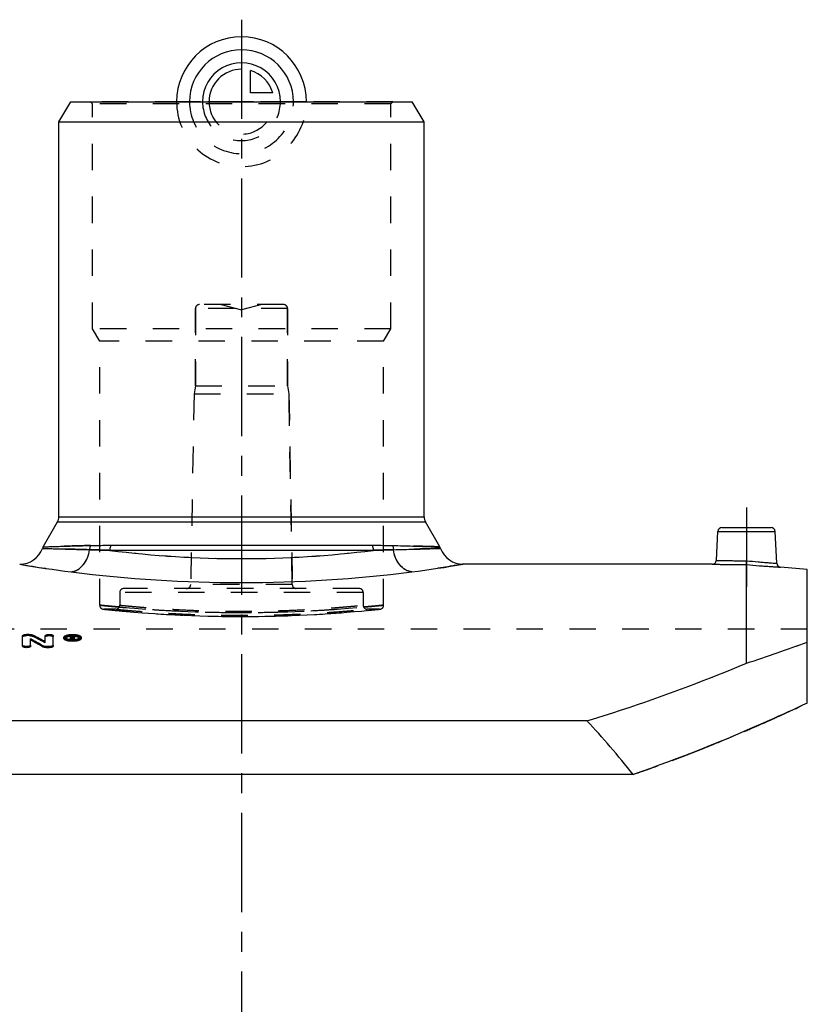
# Model space of a CAD drawing. Header units: millimetres. Extents: x 0 to 1000, y 0 to 1000.
# Tile 3 of 3: x 456 to 651, y 500 to 743. Entities that reach past the tile are written whole.
import ezdxf

# ---------------------------------------------------------------- set-up
doc = ezdxf.new("R2010")
doc.units = ezdxf.units.MM
doc.header["$LTSCALE"] = 65.185185
doc.linetypes.add('CENTER', pattern=[0.6, 0.375, -0.075, 0.075, -0.075])
doc.linetypes.add('HIDDEN', pattern=[0.2, 0.1, -0.1])
for name, color, linetype in [('ACHSEN_S', 7, 'CONTINUOUS'), ('FASEN', 7, 'CONTINUOUS'), ('KOERPER', 7, 'CONTINUOUS'), ('KONST.EL_MIT_GEO', 7, 'CONTINUOUS'), ('KURVEN', 7, 'CONTINUOUS')]:
    doc.layers.add(name, color=color, linetype=linetype)

msp = doc.modelspace()

# ---------------------------------------------------------------- linework, layer by layer
at = {"layer": 'ACHSEN_S', "color": 2, "linetype": 'CENTER'}
msp.add_line((511, 742.72), (511, 257.28), dxfattribs=at)
at = {"layer": 'FASEN', "color": 7, "linetype": 'Continuous'}
for p, q in [((466, 717.5), (468.89, 722.5)), ((468.89, 722.5), (553.11, 722.5)), ((556, 717.5), (553.11, 722.5)), ((466, 717.5), (556, 717.5)), ((650.5, 607.19), (643.87, 607.77))]:
    msp.add_line(p, q, dxfattribs=at)
at = {"layer": 'KOERPER', "color": 7, "linetype": 'Continuous'}
for p, q in [((466, 620.17), (466, 717.5)), ((556, 620.17), (556, 717.5)), ((627.08, 608.5), (565.68, 608.5))]:
    msp.add_line(p, q, dxfattribs=at)
at = {"layer": 'KOERPER', "color": 8, "linetype": 'HIDDEN'}
for p, q in [((499.65, 652.5), (499.65, 671.5)), ((522.35, 652.5), (522.35, 671.5)), ((499.65, 652.5), (499.3, 650.5)), ((499.3, 650.5), (522.7, 650.5)), ((499.65, 652.5), (522.35, 652.5)), ((522.35, 652.5), (522.7, 650.5)), ((523.52, 603.48), (522.7, 650.5)), ((456.34, 608.5), (456.32, 608.5)), ((565.68, 608.5), (565.66, 608.5)), ((481, 601.5), (481, 598.39)), ((541, 601.5), (541, 598.39)), ((480, 597.39), (477.04, 597.39)), ((545.04, 597.39), (542, 597.39)), ((650.5, 592.5), (371.5, 592.5))]:
    msp.add_line(p, q, dxfattribs=at)
at = {"layer": 'KOERPER', "color": 2, "linetype": 'CENTER'}
msp.add_line((635.5, 622.5), (635.5, 602.89), dxfattribs=at)
at = {"layer": 'KONST.EL_MIT_GEO', "color": 8, "linetype": 'HIDDEN'}
for p, q in [((474.27, 722), (473.77, 722.5)), ((548.31, 722.5), (473.77, 722.5)), ((474.27, 666.5), (474.27, 722)), ((547.81, 722), (474.27, 722)), ((547.81, 722), (548.31, 722.5)), ((547.81, 666.5), (547.81, 722)), ((521.35, 672.5), (500.65, 672.5)), ((506, 672.5), (511, 671.16)), ((516, 672.5), (511, 671.16)), ((499.65, 671.5), (499.65, 652.5)), ((522.35, 671.5), (499.65, 671.5)), ((522.35, 671.5), (522.35, 652.5)), ((476.04, 663.43), (474.27, 666.5)), ((547.81, 666.5), (474.27, 666.5)), ((546.04, 663.43), (547.81, 666.5)), ((476.04, 598.39), (476.04, 663.43)), ((546.04, 663.43), (476.04, 663.43)), ((546.04, 598.39), (546.04, 663.43)), ((499.3, 650.5), (498.48, 603.48)), ((522.7, 650.5), (523.52, 603.48)), ((540, 602.5), (482, 602.5)), ((523.52, 603.48), (498.48, 603.48)), ((481, 601.5), (481, 598.39)), ((541, 601.5), (481, 601.5)), ((541, 601.5), (541, 598.39)), ((476.93, 597.4), (477.51, 597.34)), ((477.51, 597.34), (479.22, 597.17)), ((479.22, 597.17), (480.97, 597)), ((540.6, 596.95), (542.46, 597.13)), ((542.46, 597.13), (543.85, 597.27)), ((543.85, 597.27), (545.15, 597.4)), ((480.97, 597), (482.59, 596.85)), ((482.59, 596.85), (484.44, 596.69)), ((484.44, 596.69), (486.53, 596.52)), ((486.53, 596.52), (488.04, 596.41)), ((488.04, 596.41), (489.64, 596.3)), ((489.64, 596.3), (491.32, 596.19)), ((491.32, 596.19), (493.07, 596.09)), ((493.07, 596.09), (494.89, 595.99)), ((494.89, 595.99), (496.78, 595.91)), ((496.78, 595.91), (498.71, 595.83)), ((498.71, 595.83), (500.7, 595.75)), ((500.7, 595.75), (502.72, 595.7)), ((502.72, 595.7), (504.77, 595.65)), ((504.77, 595.65), (506.85, 595.62)), ((506.85, 595.62), (508.94, 595.59)), ((508.94, 595.59), (511.04, 595.59)), ((511.04, 595.59), (513.14, 595.59)), ((513.14, 595.59), (515.23, 595.62)), ((515.23, 595.62), (517.31, 595.65)), ((517.31, 595.65), (519.36, 595.7)), ((519.36, 595.7), (521.38, 595.75)), ((521.38, 595.75), (523.37, 595.83)), ((523.37, 595.83), (525.3, 595.91)), ((525.3, 595.91), (527.19, 595.99)), ((527.19, 595.99), (529.01, 596.09)), ((529.01, 596.09), (530.76, 596.19)), ((530.76, 596.19), (532.44, 596.3)), ((532.44, 596.3), (534.04, 596.41)), ((534.04, 596.41), (535.55, 596.52)), ((535.55, 596.52), (536.97, 596.64)), ((536.97, 596.64), (538.9, 596.8)), ((538.9, 596.8), (540.6, 596.95)), ((458.03, 590.89), (458.03, 591.18)), ((458.69, 590.89), (458.03, 590.89)), ((458.69, 590.89), (458.69, 591.18)), ((459.53, 590.74), (459.53, 591.03)), ((467.7, 590.19), (467.7, 590.47)), ((469.27, 590.57), (468.85, 590.57)), ((468.85, 589.8), (468.85, 589.94)), ((469.18, 590.41), (469.18, 590.52)), ((469.27, 590.46), (469.18, 590.46)), ((469.27, 590.23), (469.18, 590.23)), ((469.18, 589.8), (469.18, 589.92)), ((469.27, 590.74), (469.27, 590.85)), ((469.27, 590.23), (469.27, 590.52)), ((469.5, 589.8), (469.5, 589.92)), ((469.51, 590.32), (469.51, 590.6)), ((469.6, 590.16), (469.6, 590.44)), ((469.84, 589.8), (469.84, 589.94)), ((471, 590.19), (471, 590.47)), ((462.62, 589.09), (462.62, 589.37)), ((469.18, 589.8), (468.85, 589.8)), ((469.84, 589.8), (469.5, 589.8))]:
    msp.add_line(p, q, dxfattribs=at)
at = {"layer": 'KONST.EL_MIT_GEO', "color": 7, "linetype": 'Continuous'}
for p, q in [((466, 620.17), (556, 620.17)), ((462.11, 612.77), (465.67, 618.92)), ((465.67, 618.92), (556.33, 618.92)), ((559.89, 612.77), (556.33, 618.92)), ((628.08, 609.45), (628.45, 616.55)), ((628.45, 616.55), (642.55, 616.55)), ((629.45, 617.5), (641.55, 617.5)), ((642.96, 608.71), (642.55, 616.55)), ((543.46, 611.9), (478.54, 611.9)), ((478.76, 613.15), (543.24, 613.15)), ((456.32, 608.5), (456.46, 608.48)), ((635.5, 584.09), (635.5, 608.39)), ((650.5, 574.25), (650.5, 607.19)), ((457.04, 588.26), (457.04, 590.85)), ((458.69, 591.18), (458.03, 591.18)), ((459.02, 588.26), (459.02, 590.06)), ((462.62, 589.37), (462.62, 590.85)), ((464.61, 588.26), (464.61, 590.85)), ((467.2, 590.19), (467.2, 590.47)), ((468.85, 589.94), (468.85, 590.85)), ((469.27, 590.85), (468.85, 590.85)), ((469.18, 590.08), (468.85, 590.08)), ((469.18, 590.52), (469.18, 590.74)), ((469.27, 590.74), (469.18, 590.74)), ((469.27, 590.52), (469.18, 590.52)), ((469.18, 589.92), (469.18, 590.41)), ((469.29, 590.41), (469.18, 590.41)), ((469.29, 590.12), (469.18, 590.12)), ((469.27, 590.52), (469.27, 590.74)), ((469.29, 590.12), (469.29, 590.41)), ((469.5, 589.92), (469.5, 590.08)), ((469.84, 590.08), (469.5, 590.08)), ((469.51, 590.6), (469.51, 590.66)), ((469.84, 589.94), (469.84, 590.08)), ((469.85, 590.32), (469.85, 590.66)), ((471.5, 590.19), (471.5, 590.47)), ((462.11, 588.07), (462.11, 588.36)), ((462.95, 587.91), (462.95, 588.19)), ((463.61, 588.19), (462.95, 588.19)), ((463.61, 587.91), (462.95, 587.91)), ((463.61, 587.91), (463.61, 588.19)), ((596.17, 569.89), (425.83, 569.89)), ((607.56, 556.65), (414.44, 556.65))]:
    msp.add_line(p, q, dxfattribs=at)
at = {"layer": 'KONST.EL_MIT_GEO', "color": 8, "linetype": 'HIDDEN'}
for centre, radius, start, end in [((500.65, 671.5), 1, 90, 180), ((521.35, 671.5), 1, 0, 90), ((511.04, 868.99), 259.13, 262.7951, 269.991), ((510.84, 870.91), 261.05, 270.0354, 277.1784), ((503.39, 880.49), 276.04, 260.1808, 262.843), ((482, 601.5), 1, 90, 180), ((497.48, 603.5), 1, 270, 359), ((524.52, 603.5), 1, 181, 270), ((540, 601.5), 1, 0, 90), ((477.04, 598.39), 1, 180, 269.9999), ((480, 598.39), 1, 269.9998, 0), ((511.04, 936.1), 339.51, 264.9039, 275.083), ((542, 598.39), 1, 180, 270.0002), ((545.04, 598.39), 1, 270.0001, 0), ((368.27, 416.71), 196.51, 61.3068, 62.3292), ((469.33, 586.11), 4.62, 93.2767, 95.9008), ((469.35, 585.8), 4.94, 91.9092, 93.2943), ((469.35, 585.73), 5, 89.3419, 91.9144), ((469.35, 585.77), 4.96, 86.7085, 89.3453), ((469.38, 591.09), 0.955, 283.2496, 285.5407), ((469.36, 585.97), 4.76, 85.3506, 86.7087), ((469.55, 590.6), 0.435, 294.227, 297.4286), ((469.38, 586.19), 4.54, 84.3698, 85.3489), ((510.93, 968.3), 403.9, 287.9635, 290.2153), ((439.02, 1023.99), 496.98, 294.2439, 295.1846), ((445.1, 1010.52), 482.2, 294.0382, 294.2421), ((452.86, 992.92), 462.97, 293.1693, 293.7698), ((448.6, 1002.65), 473.59, 293.7675, 293.8999), ((447.02, 1006.21), 477.48, 293.8999, 294.0382), ((461.94, 971.54), 439.74, 291.9561, 293.1783), ((467.04, 958.94), 426.14, 291.7313, 291.9531), ((475.14, 938.18), 403.86, 290.5896, 290.9328), ((473.45, 942.63), 408.62, 290.9322, 291.0601), ((472.22, 945.81), 412.03, 291.0602, 291.336), ((470.4, 950.47), 417.03, 291.3357, 291.5152), ((468.86, 954.37), 421.23, 291.5153, 291.7313), ((481.37, 921.38), 385.94, 289.0845, 290.6018)]:
    msp.add_arc(centre, radius, start, end, dxfattribs=at)
at = {"layer": 'KONST.EL_MIT_GEO', "color": 7, "linetype": 'Continuous'}
for centre, radius, start, end in [((463.5, 620.17), 2.5, 330, 360), ((558.5, 620.17), 2.5, 180, 210), ((629.45, 616.5), 1, 90, 177), ((641.55, 616.5), 1, 3, 90), ((456.32, 614.5), 6, 270, 339.4512), ((464.28, 611.52), 2.5, 150, 159.4512), ((511.16, 870.91), 261.05, 262.8216, 269.9646), ((510.96, 868.99), 259.13, 270.009, 277.2049), ((557.72, 611.52), 2.5, 20.5488, 30), ((565.68, 614.5), 6, 200.5488, 270), ((627.08, 609.5), 1, 269.9995, 357), ((503.05, 878.21), 273.73, 260.1995, 262.8543), ((518.61, 880.49), 276.04, 277.157, 279.8192), ((643.96, 608.76), 1, 183, 265.0005), ((511.15, 938.37), 334.43, 262.7601, 269.9746), ((510.85, 938.37), 334.43, 270.0254, 277.2399), ((364.24, 414.03), 199.92, 60.688, 61.6989), ((368.24, 417.08), 196.45, 61.2843, 62.3072), ((469.34, 594.54), 4.62, 265.1891, 266.5949), ((469.35, 594.72), 4.81, 266.5994, 269.3354), ((469.27, 589.11), 1.75, 88.3009, 89.9932), ((469.27, 591.28), 0.759, 270.0602, 272.0681), ((469.35, 594.79), 4.87, 269.3228, 272.0447), ((469.27, 589.13), 1.72, 86.6322, 88.3056), ((469.28, 589.26), 1.59, 83.1545, 86.6667), ((469.36, 594.67), 4.76, 272.0467, 273.4201), ((469.37, 594.43), 4.51, 273.3999, 276.251), ((364.28, 413.66), 199.98, 60.7108, 61.7211), ((469.34, 595.76), 6.01, 264.8053, 267.4457), ((469.35, 596.01), 6.26, 267.4175, 273.8689), ((512.97, 962.42), 397.68, 287.9459, 290.2329)]:
    msp.add_arc(centre, radius, start, end, dxfattribs=at)
for centre, major_axis, ratio, start_param, end_param in [((469.5, 286.5), (-25.07, 322.26), 0.207588, -0.358619, -0.355621), ((469.5, 286.5), (-25.05, 321.96), 0.207588, -0.35754, -0.355621), ((469.84, 286.5), (-25.07, 322.26), 0.207588, 5.924566, 5.927895), ((511, 277.5), (0, 334.7), 0.52285, -0.584458, -0.508265)]:
    msp.add_ellipse(centre, major_axis=major_axis, ratio=ratio, start_param=start_param, end_param=end_param, dxfattribs=at)
at = {"layer": 'KONST.EL_MIT_GEO', "color": 8, "linetype": 'HIDDEN'}
for centre, end_param in [((469.5, 286.5), -0.35754), ((469.84, 286.5), -0.35529)]:
    msp.add_ellipse(centre, major_axis=(-25.05, 321.96), ratio=0.207588, start_param=-0.358619, end_param=end_param, dxfattribs=at)
for points, knots in [([(473.54, 612.06), (472.66, 612.08), (471, 612.13), (468.68, 612.19), (466.94, 612.24), (465.72, 612.28), (464.94, 612.3), (464.25, 612.32), (463.65, 612.34), (463.14, 612.36), (462.77, 612.37), (462.52, 612.38), (462.37, 612.38), (462.24, 612.38), (462.13, 612.39), (462.05, 612.39), (462, 612.39), (461.97, 612.39), (461.95, 612.39), (461.94, 612.39), (461.94, 612.39), (461.94, 612.39)], [0, 0, 0, 0, 0.227889, 0.428733, 0.601014, 0.676047, 0.743499, 0.803258, 0.855231, 0.899336, 0.935508, 0.950602, 0.963694, 0.97478, 0.983855, 0.990917, 0.995962, 0.997728, 0.99899, 0.999748, 1, 1, 1, 1]), ([(473.78, 613.1), (472.89, 613.08), (471.24, 613.03), (468.91, 612.97), (467.17, 612.92), (465.95, 612.88), (465.16, 612.86), (464.46, 612.84), (463.85, 612.82), (463.33, 612.81), (462.95, 612.79), (462.7, 612.79), (462.55, 612.78), (462.42, 612.78), (462.31, 612.77), (462.23, 612.77), (462.17, 612.77), (462.14, 612.77), (462.13, 612.77), (462.12, 612.77), (462.11, 612.77), (462.11, 612.77)], [0, 0, 0, 0, 0.226385, 0.426474, 0.598652, 0.673827, 0.741515, 0.801575, 0.853886, 0.898335, 0.934832, 0.950072, 0.963297, 0.9745, 0.983674, 0.990813, 0.995916, 0.997702, 0.998979, 0.999745, 1, 1, 1, 1]), ([(469, 606.61), (469.56, 606.66), (470.7, 607.05), (472.1, 608.29), (473.11, 610.02), (473.46, 611.37), (473.54, 612.06)], [0, 0, 0, 0, 0.219915, 0.460913, 0.723871, 1, 1, 1, 1]), ([(478.54, 611.9), (478.1, 611.92), (476.44, 611.98), (474.77, 612.03), (473.54, 612.06)], [0, 0, 0, 0, 0.263123, 1, 1, 1, 1]), ([(548.46, 612.06), (548.07, 612.05), (546.4, 612.01), (544.73, 611.95), (543.46, 611.9)], [0, 0, 0, 0, 0.23658, 1, 1, 1, 1]), ([(559.89, 612.77), (559.88, 612.76), (559.87, 612.77), (559.83, 612.77), (559.77, 612.77), (559.69, 612.77), (559.58, 612.78), (559.39, 612.78), (559.1, 612.79), (558.67, 612.81), (558.15, 612.82), (557.54, 612.84), (556.55, 612.87), (555.09, 612.91), (553.09, 612.97), (550.76, 613.03), (549.11, 613.08), (548.22, 613.1)], [0, 0, 0, 0, 0.001021, 0.004084, 0.009187, 0.016326, 0.0255, 0.036703, 0.065169, 0.101666, 0.146115, 0.198425, 0.258485, 0.401348, 0.573526, 0.773615, 1, 1, 1, 1]), ([(560.06, 612.39), (560.06, 612.39), (560.04, 612.39), (560.01, 612.39), (559.95, 612.39), (559.87, 612.39), (559.76, 612.38), (559.58, 612.38), (559.28, 612.37), (558.86, 612.36), (558.35, 612.34), (557.75, 612.32), (556.77, 612.29), (555.32, 612.25), (553.32, 612.19), (551, 612.13), (549.34, 612.08), (548.46, 612.06)], [0, 0, 0, 0, 0.00101, 0.004038, 0.009084, 0.016145, 0.02522, 0.036306, 0.064492, 0.100665, 0.144769, 0.196742, 0.256501, 0.398986, 0.571267, 0.772111, 1, 1, 1, 1]), ([(553, 606.61), (552.44, 606.66), (551.3, 607.05), (549.9, 608.29), (548.89, 610.02), (548.54, 611.37), (548.46, 612.06)], [0, 0, 0, 0, 0.219915, 0.460913, 0.723871, 1, 1, 1, 1]), ([(635.5, 608.39), (635.5, 608.48), (635.52, 608.8), (635.53, 609.12), (635.54, 609.34)], [0, 0, 0, 0, 0.299205, 1, 1, 1, 1]), ([(565.68, 608.5), (564.61, 608.32), (560.39, 607.61), (556.16, 607.01), (553, 606.61)], [0, 0, 0, 0, 0.254394, 1, 1, 1, 1]), ([(476.04, 598.39), (476.04, 598.39), (476.06, 598.39), (476.09, 598.39), (476.14, 598.38), (476.25, 598.37), (476.45, 598.35), (476.74, 598.32), (477.12, 598.28), (477.58, 598.24), (478.11, 598.19), (478.99, 598.1), (480.27, 597.98), (482.03, 597.83), (484.07, 597.66), (486.37, 597.48), (488.91, 597.31), (492.69, 597.08), (497.81, 596.83), (504.29, 596.63), (511.04, 596.56), (517.79, 596.63), (524.27, 596.83), (529.39, 597.08), (533.17, 597.31), (535.71, 597.48), (538.01, 597.66), (540.05, 597.83), (541.81, 597.98), (543.09, 598.1), (543.97, 598.19), (544.5, 598.24), (544.96, 598.28), (545.34, 598.32), (545.63, 598.35), (545.83, 598.37), (545.94, 598.38), (545.99, 598.39), (546.02, 598.39), (546.04, 598.39), (546.04, 598.39)], [0, 0, 0, 0, 0.000151, 0.000605, 0.001361, 0.002419, 0.005437, 0.009652, 0.015052, 0.021623, 0.02935, 0.038211, 0.059248, 0.084524, 0.11379, 0.146759, 0.183114, 0.222507, 0.308871, 0.402564, 0.5, 0.597436, 0.691129, 0.777493, 0.816886, 0.853241, 0.88621, 0.915476, 0.940752, 0.961789, 0.97065, 0.978377, 0.984948, 0.990348, 0.994563, 0.997581, 0.998639, 0.999395, 0.999849, 1, 1, 1, 1]), ([(480.88, 597.93), (480.51, 597.96), (479.81, 598.03), (478.84, 598.12), (478.01, 598.2), (477.32, 598.26), (476.84, 598.31), (476.54, 598.34), (476.36, 598.36), (476.23, 598.38), (476.13, 598.38), (476.07, 598.39), (476.05, 598.39), (476.04, 598.39)], [0, 0, 0, 0, 0.229875, 0.431306, 0.603362, 0.74525, 0.856308, 0.900104, 0.936009, 0.963981, 0.983982, 0.995992, 1, 1, 1, 1]), ([(477.04, 597.39), (477.26, 597.37), (478.12, 597.28), (480.04, 597.09), (483.15, 596.8), (489.27, 596.3), (498.69, 595.76), (511.04, 595.51), (523.39, 595.76), (532.81, 596.3), (538.93, 596.8), (542.04, 597.09), (543.96, 597.28), (544.82, 597.37), (545.04, 597.39)], [0, 0, 0, 0, 0.009684, 0.038327, 0.084742, 0.147056, 0.30914, 0.5, 0.69086, 0.852944, 0.915258, 0.961673, 0.990316, 1, 1, 1, 1]), ([(480, 597.39), (480.05, 597.39), (480.25, 597.37), (480.7, 597.33), (481.44, 597.26), (482.98, 597.12), (485.57, 596.9), (489.37, 596.62), (494.01, 596.33), (501.31, 596), (511, 595.82), (520.69, 596), (527.99, 596.33), (532.63, 596.62), (536, 596.87), (538.24, 597.05), (539.54, 597.17), (540.56, 597.26), (541.3, 597.33), (541.75, 597.37), (541.95, 597.39), (542, 597.39)], [0, 0, 0, 0, 0.002425, 0.009676, 0.021675, 0.038299, 0.084694, 0.146999, 0.222772, 0.309104, 0.5, 0.690896, 0.777227, 0.853001, 0.915306, 0.940623, 0.961701, 0.978325, 0.990324, 0.997575, 1, 1, 1, 1]), ([(481, 598.39), (481, 598.39), (481.02, 598.39), (481.04, 598.39), (481.09, 598.39), (481.18, 598.38), (481.35, 598.36), (481.6, 598.33), (481.92, 598.3), (482.32, 598.27), (482.78, 598.22), (483.53, 598.15), (484.63, 598.05), (486.14, 597.92), (487.88, 597.78), (489.85, 597.64), (492.03, 597.49), (495.27, 597.3), (499.66, 597.09), (505.22, 596.93), (511, 596.87), (516.78, 596.93), (522.34, 597.09), (526.73, 597.3), (529.97, 597.49), (532.15, 597.64), (534.12, 597.78), (535.86, 597.92), (537.37, 598.05), (538.47, 598.15), (539.22, 598.22), (539.68, 598.27), (540.08, 598.3), (540.4, 598.33), (540.65, 598.36), (540.82, 598.38), (540.91, 598.39), (540.96, 598.39), (540.98, 598.39), (541, 598.39), (541, 598.39)], [0, 0, 0, 0, 0.000151, 0.000605, 0.001361, 0.002418, 0.005436, 0.009649, 0.015048, 0.021617, 0.029342, 0.038202, 0.059236, 0.084509, 0.113772, 0.14674, 0.183096, 0.222489, 0.308858, 0.402557, 0.5, 0.597443, 0.691142, 0.777511, 0.816904, 0.85326, 0.886228, 0.915491, 0.940764, 0.961798, 0.970658, 0.978383, 0.984952, 0.990351, 0.994564, 0.997582, 0.998639, 0.999395, 0.999849, 1, 1, 1, 1]), ([(546.04, 598.39), (546.03, 598.39), (546.01, 598.39), (545.95, 598.38), (545.85, 598.38), (545.71, 598.36), (545.54, 598.34), (545.22, 598.31), (544.74, 598.26), (544.04, 598.19), (543.19, 598.11), (542.2, 598.02), (541.5, 597.96), (541.12, 597.92)], [0, 0, 0, 0, 0.004009, 0.016025, 0.036033, 0.064016, 0.099933, 0.143743, 0.254829, 0.396737, 0.568796, 0.770198, 1, 1, 1, 1]), ([(457.04, 590.57), (457.04, 590.62), (457.11, 590.7), (457.22, 590.76), (457.39, 590.83), (457.67, 590.88), (457.91, 590.89), (458.03, 590.89)], [0, 0, 0, 0, 0.13322, 0.23113, 0.353067, 0.652745, 1, 1, 1, 1]), ([(458.69, 590.89), (458.85, 590.89), (459.14, 590.87), (459.42, 590.8), (459.53, 590.74)], [0, 0, 0, 0, 0.561278, 1, 1, 1, 1]), ([(462.62, 590.57), (462.62, 590.62), (462.69, 590.7), (462.8, 590.76), (462.98, 590.83), (463.25, 590.88), (463.62, 590.9), (463.98, 590.88), (464.25, 590.83), (464.43, 590.76), (464.54, 590.7), (464.61, 590.62), (464.61, 590.57)], [0, 0, 0, 0, 0.067642, 0.11627, 0.175805, 0.327786, 0.499898, 0.673476, 0.824017, 0.883638, 0.932759, 1, 1, 1, 1]), ([(467.2, 590.19), (467.2, 590.24), (467.24, 590.35), (467.38, 590.48), (467.58, 590.6), (467.85, 590.7), (468.17, 590.78), (468.68, 590.87), (469.35, 590.91), (470.03, 590.87), (470.53, 590.78), (470.86, 590.7), (471.12, 590.6), (471.33, 590.48), (471.46, 590.34), (471.5, 590.24), (471.5, 590.19)], [0, 0, 0, 0, 0.030415, 0.068891, 0.117986, 0.177487, 0.247672, 0.327712, 0.49996, 0.672685, 0.752625, 0.822497, 0.882055, 0.931376, 0.969782, 1, 1, 1, 1]), ([(467.7, 590.19), (467.7, 590.1), (467.81, 589.98), (467.99, 589.87), (468.2, 589.79), (468.44, 589.72), (468.83, 589.65), (469.35, 589.62), (469.96, 589.66), (470.42, 589.75), (470.71, 589.87), (470.9, 589.98), (471, 590.1), (471, 590.19)], [0, 0, 0, 0, 0.067467, 0.116966, 0.176771, 0.247027, 0.327064, 0.50013, 0.67232, 0.823282, 0.882978, 0.932185, 1, 1, 1, 1]), ([(469.27, 590.57), (469.34, 590.57), (469.48, 590.56), (469.66, 590.52), (469.79, 590.47), (469.85, 590.41), (469.85, 590.38)], [0, 0, 0, 0, 0.345419, 0.646966, 0.865508, 1, 1, 1, 1]), ([(469.41, 590.44), (469.4, 590.45), (469.35, 590.46), (469.31, 590.46), (469.27, 590.46)], [0, 0, 0, 0, 0.235748, 1, 1, 1, 1]), ([(469.27, 590.23), (469.33, 590.23), (469.41, 590.24), (469.49, 590.28), (469.51, 590.3), (469.51, 590.32)], [0, 0, 0, 0, 0.645342, 0.868084, 1, 1, 1, 1]), ([(469.48, 590.42), (469.48, 590.42), (469.46, 590.43), (469.43, 590.44), (469.41, 590.44)], [0, 0, 0, 0, 0.211841, 1, 1, 1, 1]), ([(469.73, 590.2), (469.73, 590.2), (469.7, 590.19), (469.66, 590.18), (469.64, 590.17)], [0, 0, 0, 0, 0.229155, 1, 1, 1, 1])]:
    msp.add_open_spline(points, degree=3, knots=knots, dxfattribs=at)
at = {"layer": 'KONST.EL_MIT_GEO', "color": 7, "linetype": 'Continuous'}
for points, knots in [([(461.94, 612.39), (461.94, 612.39), (461.96, 612.39), (461.99, 612.39), (462.05, 612.39), (462.13, 612.39), (462.24, 612.38), (462.42, 612.38), (462.72, 612.37), (463.14, 612.36), (463.65, 612.34), (464.25, 612.32), (465.23, 612.29), (466.68, 612.25), (468.68, 612.19), (471, 612.13), (472.66, 612.08), (473.54, 612.06)], [0, 0, 0, 0, 0.00101, 0.004038, 0.009084, 0.016145, 0.02522, 0.036306, 0.064492, 0.100665, 0.144769, 0.196742, 0.256501, 0.398986, 0.571267, 0.772111, 1, 1, 1, 1]), ([(462.11, 612.77), (462.12, 612.76), (462.13, 612.77), (462.17, 612.77), (462.23, 612.77), (462.31, 612.77), (462.42, 612.78), (462.61, 612.78), (462.9, 612.79), (463.33, 612.81), (463.85, 612.82), (464.46, 612.84), (465.45, 612.87), (466.91, 612.91), (468.91, 612.97), (471.24, 613.03), (472.89, 613.08), (473.78, 613.1)], [0, 0, 0, 0, 0.001021, 0.004084, 0.009187, 0.016326, 0.0255, 0.036703, 0.065169, 0.101666, 0.146115, 0.198425, 0.258485, 0.401348, 0.573526, 0.773615, 1, 1, 1, 1]), ([(469, 606.61), (469.56, 606.66), (470.7, 607.05), (472.1, 608.29), (473.11, 610.02), (473.46, 611.37), (473.54, 612.06)], [0, 0, 0, 0, 0.219915, 0.460913, 0.723871, 1, 1, 1, 1]), ([(473.78, 613.1), (473.74, 613.02), (473.62, 612.68), (473.55, 612.33), (473.54, 612.06)], [0, 0, 0, 0, 0.244411, 1, 1, 1, 1]), ([(473.54, 612.06), (473.93, 612.05), (475.6, 612.01), (477.27, 611.95), (478.54, 611.9)], [0, 0, 0, 0, 0.23658, 1, 1, 1, 1]), ([(473.78, 613.1), (474.17, 613.11), (475.83, 613.14), (477.49, 613.15), (478.76, 613.15)], [0, 0, 0, 0, 0.236884, 1, 1, 1, 1]), ([(478.76, 613.15), (478.73, 613.06), (478.59, 612.65), (478.54, 612.22), (478.54, 611.9)], [0, 0, 0, 0, 0.242247, 1, 1, 1, 1]), ([(543.24, 613.15), (543.27, 613.06), (543.41, 612.65), (543.46, 612.22), (543.46, 611.9)], [0, 0, 0, 0, 0.242247, 1, 1, 1, 1]), ([(543.24, 613.15), (543.67, 613.15), (545.34, 613.15), (547, 613.13), (548.22, 613.1)], [0, 0, 0, 0, 0.262865, 1, 1, 1, 1]), ([(543.46, 611.9), (543.9, 611.92), (545.56, 611.98), (547.23, 612.03), (548.46, 612.06)], [0, 0, 0, 0, 0.263123, 1, 1, 1, 1]), ([(548.22, 613.1), (548.26, 613.02), (548.38, 612.68), (548.45, 612.33), (548.46, 612.06)], [0, 0, 0, 0, 0.244411, 1, 1, 1, 1]), ([(548.22, 613.1), (549.11, 613.08), (550.76, 613.03), (553.09, 612.97), (554.83, 612.92), (556.05, 612.88), (556.84, 612.86), (557.54, 612.84), (558.15, 612.82), (558.67, 612.81), (559.05, 612.79), (559.3, 612.79), (559.45, 612.78), (559.58, 612.78), (559.69, 612.77), (559.77, 612.77), (559.83, 612.77), (559.86, 612.77), (559.87, 612.77), (559.88, 612.77), (559.89, 612.77), (559.89, 612.77)], [0, 0, 0, 0, 0.226385, 0.426474, 0.598652, 0.673827, 0.741515, 0.801575, 0.853886, 0.898335, 0.934832, 0.950072, 0.963297, 0.9745, 0.983674, 0.990813, 0.995916, 0.997702, 0.998979, 0.999745, 1, 1, 1, 1]), ([(548.46, 612.06), (549.34, 612.08), (551, 612.13), (553.32, 612.19), (555.06, 612.24), (556.28, 612.28), (557.06, 612.3), (557.75, 612.32), (558.35, 612.34), (558.86, 612.36), (559.23, 612.37), (559.48, 612.38), (559.63, 612.38), (559.76, 612.38), (559.87, 612.39), (559.95, 612.39), (560, 612.39), (560.03, 612.39), (560.05, 612.39), (560.06, 612.39), (560.06, 612.39), (560.06, 612.39)], [0, 0, 0, 0, 0.227889, 0.428733, 0.601014, 0.676047, 0.743499, 0.803258, 0.855231, 0.899336, 0.935508, 0.950602, 0.963694, 0.97478, 0.983855, 0.990917, 0.995962, 0.997728, 0.99899, 0.999748, 1, 1, 1, 1]), ([(553, 606.61), (552.44, 606.66), (551.3, 607.05), (549.9, 608.29), (548.89, 610.02), (548.54, 611.37), (548.46, 612.06)], [0, 0, 0, 0, 0.219915, 0.460913, 0.723871, 1, 1, 1, 1]), ([(628.08, 609.45), (628.13, 609.44), (628.32, 609.44), (628.73, 609.43), (629.42, 609.41), (630.33, 609.39), (631.45, 609.37), (633.21, 609.35), (634.59, 609.34), (635.54, 609.34)], [0, 0, 0, 0, 0.019234, 0.076193, 0.168679, 0.293122, 0.444718, 0.617618, 1, 1, 1, 1]), ([(635.5, 608.39), (635.5, 608.48), (635.52, 608.8), (635.53, 609.12), (635.54, 609.34)], [0, 0, 0, 0, 0.299205, 1, 1, 1, 1]), ([(635.54, 609.34), (636.48, 609.24), (637.86, 609.12), (639.6, 608.97), (640.71, 608.88), (641.63, 608.81), (642.25, 608.76), (642.62, 608.74), (642.81, 608.72), (642.91, 608.72), (642.96, 608.71)], [0, 0, 0, 0, 0.382282, 0.555128, 0.706727, 0.83121, 0.92375, 0.956864, 0.98075, 1, 1, 1, 1]), ([(627.08, 608.5), (627.09, 608.5), (627.15, 608.5), (627.27, 608.5), (627.47, 608.49), (627.75, 608.48), (628.1, 608.47), (628.71, 608.46), (629.63, 608.44), (630.89, 608.42), (632.87, 608.4), (634.43, 608.39), (635.5, 608.39)], [0, 0, 0, 0, 0.004829, 0.019266, 0.043169, 0.076303, 0.118343, 0.168874, 0.293362, 0.444932, 0.61774, 1, 1, 1, 1]), ([(635.5, 608.39), (636.57, 608.3), (638.11, 608.17), (640.09, 608.02), (641.34, 607.93), (642.25, 607.87), (642.86, 607.83), (643.21, 607.81), (643.48, 607.79), (643.68, 607.78), (643.8, 607.77), (643.86, 607.77), (643.87, 607.77)], [0, 0, 0, 0, 0.382314, 0.555081, 0.706628, 0.83111, 0.881644, 0.923687, 0.956824, 0.980731, 0.99517, 1, 1, 1, 1]), ([(457.04, 590.85), (457.04, 590.9), (457.11, 590.98), (457.22, 591.04), (457.39, 591.11), (457.67, 591.16), (457.91, 591.18), (458.03, 591.18)], [0, 0, 0, 0, 0.133034, 0.231104, 0.352231, 0.652759, 1, 1, 1, 1]), ([(458.69, 591.18), (458.85, 591.18), (459.14, 591.16), (459.42, 591.08), (459.53, 591.03)], [0, 0, 0, 0, 0.561368, 1, 1, 1, 1]), ([(462.62, 590.85), (462.62, 590.9), (462.69, 590.98), (462.8, 591.04), (462.97, 591.11), (463.25, 591.16), (463.61, 591.19), (463.98, 591.16), (464.25, 591.11), (464.43, 591.04), (464.54, 590.98), (464.61, 590.9), (464.61, 590.85)], [0, 0, 0, 0, 0.066519, 0.115533, 0.176092, 0.326371, 0.499995, 0.673623, 0.823901, 0.884466, 0.933481, 1, 1, 1, 1]), ([(467.2, 590.47), (467.2, 590.52), (467.24, 590.63), (467.38, 590.76), (467.58, 590.88), (467.85, 590.98), (468.17, 591.07), (468.68, 591.15), (469.35, 591.19), (470.03, 591.15), (470.53, 591.07), (470.86, 590.98), (471.12, 590.88), (471.33, 590.76), (471.46, 590.63), (471.5, 590.52), (471.5, 590.47)], [0, 0, 0, 0, 0.030422, 0.068325, 0.117194, 0.177501, 0.248161, 0.327215, 0.5, 0.672784, 0.751838, 0.822498, 0.882805, 0.931675, 0.969578, 1, 1, 1, 1]), ([(468.79, 589.77), (468.58, 589.79), (468.19, 589.85), (467.74, 589.98), (467.46, 590.12), (467.29, 590.25), (467.2, 590.38), (467.2, 590.47)], [0, 0, 0, 0, 0.352804, 0.645677, 0.762953, 0.85942, 1, 1, 1, 1]), ([(471.5, 590.19), (471.5, 590.14), (471.46, 590.03), (471.33, 589.89), (471.12, 589.77), (470.86, 589.67), (470.53, 589.58), (470.03, 589.49), (469.35, 589.45), (468.67, 589.49), (468.17, 589.58), (467.85, 589.67), (467.58, 589.77), (467.38, 589.89), (467.24, 590.03), (467.2, 590.14), (467.2, 590.19)], [0, 0, 0, 0, 0.030453, 0.069078, 0.118314, 0.177894, 0.248079, 0.328037, 0.49996, 0.67236, 0.752219, 0.822091, 0.881729, 0.931192, 0.969746, 1, 1, 1, 1]), ([(471, 590.47), (471, 590.55), (470.9, 590.68), (470.72, 590.78), (470.51, 590.87), (470.26, 590.93), (469.87, 591), (469.35, 591.03), (468.83, 591), (468.44, 590.93), (468.2, 590.87), (467.99, 590.78), (467.81, 590.68), (467.7, 590.55), (467.7, 590.47)], [0, 0, 0, 0, 0.066854, 0.115906, 0.176432, 0.247338, 0.326657, 0.500001, 0.673344, 0.752663, 0.823569, 0.884096, 0.933146, 1, 1, 1, 1]), ([(467.72, 590.39), (467.72, 590.38), (467.77, 590.3), (467.84, 590.25), (467.89, 590.21)], [0, 0, 0, 0, 0.211096, 1, 1, 1, 1]), ([(467.9, 590.45), (467.88, 590.44), (467.83, 590.4), (467.78, 590.36), (467.76, 590.33)], [0, 0, 0, 0, 0.276674, 1, 1, 1, 1]), ([(467.89, 590.21), (468.03, 590.13), (468.38, 590.01), (468.74, 589.95), (468.95, 589.93)], [0, 0, 0, 0, 0.431361, 1, 1, 1, 1]), ([(468.85, 590.71), (468.67, 590.69), (468.34, 590.63), (468.02, 590.52), (467.9, 590.45)], [0, 0, 0, 0, 0.572384, 1, 1, 1, 1]), ([(469.45, 590.72), (469.44, 590.72), (469.38, 590.74), (469.32, 590.74), (469.27, 590.74)], [0, 0, 0, 0, 0.2158, 1, 1, 1, 1]), ([(469.37, 590.52), (469.38, 590.53), (469.43, 590.53), (469.47, 590.55), (469.49, 590.57)], [0, 0, 0, 0, 0.303839, 1, 1, 1, 1]), ([(469.5, 590.69), (469.5, 590.69), (469.48, 590.7), (469.47, 590.71), (469.45, 590.72)], [0, 0, 0, 0, 0.205394, 1, 1, 1, 1]), ([(469.47, 590.84), (469.52, 590.84), (469.61, 590.82), (469.74, 590.78), (469.85, 590.71), (469.85, 590.66)], [0, 0, 0, 0, 0.358767, 0.653279, 1, 1, 1, 1]), ([(469.51, 590.59), (469.51, 590.59), (469.51, 590.59), (469.51, 590.6), (469.51, 590.6)], [0, 0, 0, 0, 0.505708, 1, 1, 1, 1]), ([(469.73, 590.49), (469.72, 590.48), (469.68, 590.46), (469.64, 590.45), (469.6, 590.44)], [0, 0, 0, 0, 0.226106, 1, 1, 1, 1]), ([(469.83, 590.55), (469.82, 590.55), (469.8, 590.52), (469.76, 590.5), (469.73, 590.49)], [0, 0, 0, 0, 0.205551, 1, 1, 1, 1]), ([(469.83, 590.27), (469.82, 590.27), (469.8, 590.24), (469.78, 590.22), (469.75, 590.21)], [0, 0, 0, 0, 0.211836, 1, 1, 1, 1]), ([(471.5, 590.47), (471.5, 590.38), (471.4, 590.23), (471.21, 590.11), (470.91, 589.96), (470.42, 589.83), (470, 589.78), (469.77, 589.76)], [0, 0, 0, 0, 0.138537, 0.235281, 0.353405, 0.648131, 1, 1, 1, 1]), ([(470.81, 590.45), (470.68, 590.52), (470.36, 590.64), (470.02, 590.69), (469.83, 590.71)], [0, 0, 0, 0, 0.428337, 1, 1, 1, 1]), ([(469.86, 589.94), (470.05, 589.96), (470.38, 590.02), (470.69, 590.14), (470.81, 590.21)], [0, 0, 0, 0, 0.566891, 1, 1, 1, 1]), ([(470.95, 590.33), (470.94, 590.34), (470.9, 590.38), (470.85, 590.42), (470.81, 590.45)], [0, 0, 0, 0, 0.223267, 1, 1, 1, 1]), ([(470.81, 590.21), (470.83, 590.23), (470.9, 590.27), (470.96, 590.34), (470.99, 590.39)], [0, 0, 0, 0, 0.295532, 1, 1, 1, 1]), ([(459.02, 588.54), (459.02, 588.49), (458.96, 588.41), (458.85, 588.34), (458.67, 588.27), (458.4, 588.21), (458.03, 588.18), (457.67, 588.21), (457.39, 588.27), (457.21, 588.34), (457.1, 588.41), (457.04, 588.49), (457.04, 588.54)], [0, 0, 0, 0, 0.06893, 0.118375, 0.178918, 0.328151, 0.499995, 0.671843, 0.821076, 0.881623, 0.931071, 1, 1, 1, 1]), ([(459.02, 588.26), (459.02, 588.21), (458.96, 588.13), (458.85, 588.06), (458.67, 587.99), (458.4, 587.93), (458.03, 587.9), (457.67, 587.93), (457.39, 587.99), (457.22, 588.06), (457.1, 588.13), (457.04, 588.21), (457.04, 588.26)], [0, 0, 0, 0, 0.070053, 0.119095, 0.178603, 0.329527, 0.499899, 0.671723, 0.821223, 0.880819, 0.930357, 1, 1, 1, 1]), ([(462.95, 588.19), (462.79, 588.19), (462.51, 588.22), (462.22, 588.29), (462.11, 588.36)], [0, 0, 0, 0, 0.559843, 1, 1, 1, 1]), ([(462.95, 587.91), (462.79, 587.91), (462.51, 587.94), (462.22, 588.01), (462.11, 588.07)], [0, 0, 0, 0, 0.559804, 1, 1, 1, 1]), ([(464.61, 588.54), (464.61, 588.49), (464.54, 588.41), (464.43, 588.34), (464.26, 588.27), (463.98, 588.21), (463.74, 588.19), (463.61, 588.19)], [0, 0, 0, 0, 0.137856, 0.236788, 0.357881, 0.656319, 1, 1, 1, 1]), ([(464.61, 588.26), (464.61, 588.21), (464.54, 588.13), (464.43, 588.06), (464.25, 587.99), (463.98, 587.93), (463.74, 587.91), (463.61, 587.91)], [0, 0, 0, 0, 0.138009, 0.236751, 0.358629, 0.656222, 1, 1, 1, 1]), ([(596.17, 569.89), (599.73, 570.97), (613.02, 575.19), (626.07, 580.14), (635.5, 584.09)], [0, 0, 0, 0, 0.266972, 1, 1, 1, 1]), ([(650.5, 574.25), (647.37, 572.78), (633.3, 566.34), (618.91, 560.57), (607.56, 556.65)], [0, 0, 0, 0, 0.223503, 1, 1, 1, 1])]:
    msp.add_open_spline(points, degree=3, knots=knots, dxfattribs=at)
for points in [[(467.7, 590.47), (467.7, 590.44), (467.71, 590.42), (467.72, 590.39)], [(469.29, 590.52), (469.32, 590.52), (469.34, 590.52), (469.37, 590.52)], [(469.49, 590.57), (469.5, 590.57), (469.51, 590.58), (469.51, 590.59)], [(469.51, 590.66), (469.51, 590.67), (469.51, 590.68), (469.5, 590.69)], [(469.85, 590.6), (469.85, 590.58), (469.84, 590.57), (469.83, 590.55)], [(469.85, 590.32), (469.85, 590.3), (469.84, 590.28), (469.83, 590.27)], [(470.99, 590.39), (471, 590.42), (471, 590.44), (471, 590.47)]]:
    msp.add_open_spline(points, degree=3, dxfattribs=at)
at = {"layer": 'KONST.EL_MIT_GEO', "color": 8, "linetype": 'HIDDEN'}
for points in [[(467.72, 590.26), (467.71, 590.24), (467.7, 590.21), (467.7, 590.19)], [(467.76, 590.33), (467.74, 590.31), (467.73, 590.29), (467.72, 590.26)], [(469.5, 590.4), (469.5, 590.41), (469.49, 590.42), (469.48, 590.42)], [(469.51, 590.38), (469.51, 590.39), (469.51, 590.4), (469.5, 590.4)], [(470.99, 590.26), (470.98, 590.29), (470.96, 590.31), (470.95, 590.33)], [(471, 590.19), (471, 590.21), (471, 590.24), (470.99, 590.26)]]:
    msp.add_open_spline(points, degree=3, dxfattribs=at)
at = {"layer": 'KURVEN', "color": 40, "linetype": 'Continuous'}
for p, q in [((511, 732.1), (511, 722.5)), ((513.2, 724.7), (513.2, 730.19)), ((518.69, 724.7), (513.2, 724.7))]:
    msp.add_line(p, q, dxfattribs=at)
at = {"layer": 'KURVEN', "color": 8, "linetype": 'HIDDEN'}
msp.add_line((527, 722.5), (495, 722.5), dxfattribs=at)
at = {"layer": 'KURVEN', "color": 40, "linetype": 'Continuous'}
for radius, start, end in [(16, 0, 180), (12.8, 0, 180), (9.6, 0, 180.0001), (8, 90, 180.0001), (8, 15.962, 74.038)]:
    msp.add_arc((511, 722.5), radius, start, end, dxfattribs=at)
at = {"layer": 'KURVEN', "color": 8, "linetype": 'HIDDEN'}
for radius, start in [(16, 180), (12.8, 180), (9.6, 180.0001), (8, 180.0001)]:
    msp.add_arc((511, 722.5), radius, start, 360, dxfattribs=at)

doc.saveas('drawing.dxf')
